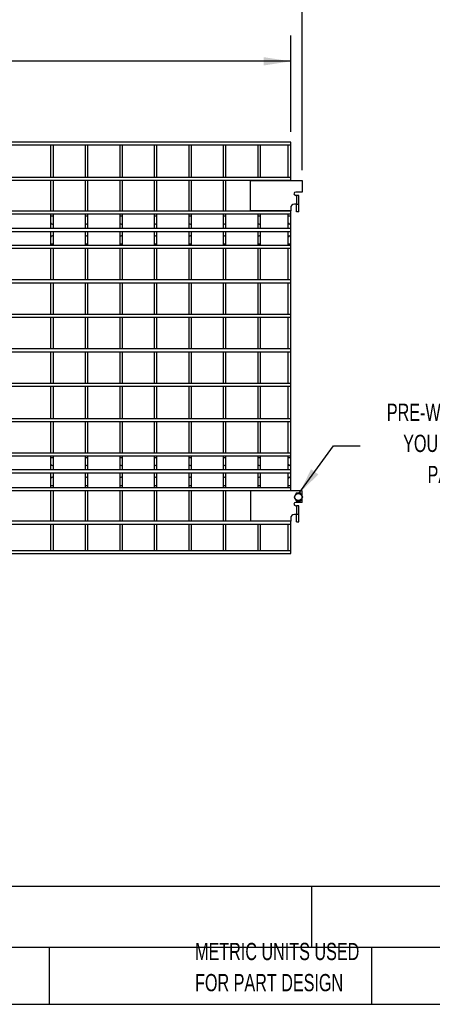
# Model space of a CAD drawing. Header units: inches. Extents: x 0.2 to 10.7, y 0.2 to 8.1.
# Tile 5 of 20: x 4.2 to 6.2, y 0.2 to 5. Entities that reach past the tile are written whole.
import ezdxf

# ---------------------------------------------------------------- set-up
doc = ezdxf.new("R2010")
doc.units = ezdxf.units.IN
doc.header["$MEASUREMENT"] = 0
doc.layers.add('DIMENSIONS', color=140, linetype='Continuous', lineweight=25)
doc.layers.add('TEXT', color=140, linetype='Continuous', lineweight=25)
doc.styles.add('SLDTEXTSTYLE0', font='TXT', dxfattribs={"width": 0.7})
doc.dimstyles.new('SLDDIMSTYLE3', dxfattribs={"dimtxt": 0.18, "dimasz": 0.13, "dimexe": 0, "dimexo": 0.0625, "dimgap": 0, "dimtad": 0, "dimtih": 1, "dimtoh": 1, "dimdec": 0, "dimrnd": 1e-09, "dimzin": 0, "dimdsep": 46, "dimtxsty": 'Standard', "dimsah": 1, "dimcen": 0.09, "dimadec": 0, "dimazin": 0, "dimtfac": 0.13, "dimtdec": 0, "dimtofl": 0, "dimtmove": 0, "dimatfit": 3, "dimfxl": 0, "dimfrac": 2, "dimtolj": 1, "dimtzin": 0, "dimarcsym": 0})
doc.dimstyles.new('SLDDIMSTYLE4', dxfattribs={"dimtxt": 0.084961, "dimasz": 0.13, "dimexe": 0, "dimexo": 0.0625, "dimgap": 0.02124, "dimtad": 0, "dimtih": 1, "dimtoh": 1, "dimlfac": 12, "dimrnd": 1e-09, "dimzin": 12, "dimdsep": 46, "dimtxsty": 'SLDTEXTSTYLE0', "dimsah": 1, "dimcen": 0.09, "dimadec": 0, "dimazin": 3, "dimtfac": 1, "dimtofl": 0, "dimtmove": 0, "dimatfit": 3, "dimfxl": 0, "dimfrac": 2, "dimtolj": 1, "dimtzin": 12, "dimarcsym": 0})

# ---------------------------------------------------------------- blocks, each defined once
blk = doc.blocks.new('SW_NOTE_0_1')
at = {"layer": 'DIMENSIONS', "color": 0, "char_height": 0.5, "attachment_point": 2, "style": 'SLDTEXTSTYLE0'}
for s, insert in [('PRE-WELDED CLIPS ALLOW', (4.508, 0.645)), ('YOU TO QUICKLY LOCK', (4.487, -0.258)), ('PANELS IN PLACE', (4.557, -1.161))]:
    blk.add_mtext(s, dxfattribs=dict(at, insert=insert))
blk = doc.blocks.new('PRE-WELDED')
at = {"layer": 'DIMENSIONS', "color": 140}
blk.add_blockref('SW_NOTE_0_1', (-0.265, 0.85), dxfattribs=at)
blk = doc.blocks.new('_D_4')
at = {"layer": 'DIMENSIONS'}
for p, q in [((1.6941, 4.4473), (1.6941, 4.9126)), ((5.52, 4.4473), (5.52, 4.9126)), ((1.6941, 4.7876), (3.2339, 4.7876)), ((3.349, 4.7876), (3.3205, 4.7876)), ((3.3205, 4.7876), (3.3205, 4.6525)), ((3.7428, 4.7876), (3.7713, 4.7876)), ((3.7713, 4.7876), (3.7713, 4.6525)), ((5.52, 4.7876), (3.8579, 4.7876)), ((3.3205, 4.6525), (3.349, 4.6525)), ((3.7713, 4.6525), (3.7428, 4.6525))]:
    blk.add_line(p, q, dxfattribs=at)
for points in [[(1.6941, 4.7876), (1.8241, 4.7676), (1.8241, 4.8076)], [(5.52, 4.7876), (5.39, 4.8076), (5.39, 4.7676)]]:
    blk.add_solid(points, dxfattribs=at)
at = {"layer": 'DIMENSIONS', "char_height": 0.08333, "attachment_point": 1, "style": 'SLDTEXTSTYLE0'}
for s, insert in [('45.91', (3.3843, 4.914)), ('1166.1', (3.349, 4.76))]:
    blk.add_mtext(s, dxfattribs=dict(at, insert=insert))
blk = doc.blocks.new('_D_5')
at = {"layer": 'DIMENSIONS'}
for p, q in [((1.6384, 4.2619), (1.6384, 5.2549)), ((5.5757, 4.2619), (5.5757, 5.2549)), ((1.6384, 5.1299), (3.2339, 5.1299)), ((3.349, 5.1299), (3.3205, 5.1299)), ((3.3205, 5.1299), (3.3205, 4.9949)), ((3.7428, 5.1299), (3.7713, 5.1299)), ((3.7713, 5.1299), (3.7713, 4.9949)), ((5.5757, 5.1299), (3.8579, 5.1299)), ((3.3205, 4.9949), (3.349, 4.9949)), ((3.7713, 4.9949), (3.7428, 4.9949))]:
    blk.add_line(p, q, dxfattribs=at)
for points in [[(1.6384, 5.1299), (1.7684, 5.1099), (1.7684, 5.1499)], [(5.5757, 5.1299), (5.4457, 5.1499), (5.4457, 5.1099)]]:
    blk.add_solid(points, dxfattribs=at)
at = {"layer": 'DIMENSIONS', "char_height": 0.08333, "attachment_point": 1, "style": 'SLDTEXTSTYLE0'}
for s, insert in [('47.25', (3.3843, 5.2564)), ('1200.1', (3.349, 5.1023))]:
    blk.add_mtext(s, dxfattribs=dict(at, insert=insert))

msp = doc.modelspace()

# ---------------------------------------------------------------- linework, layer by layer
for p, q in [((5.51998, 4.3973), (1.69415, 4.3973)), ((1.69415, 4.38396), (5.51998, 4.38396)), ((4.36081, 4.38396), (4.36081, 4.22646)), ((4.37415, 4.22646), (4.37415, 4.38396)), ((4.52748, 4.38396), (4.52748, 4.22646)), ((4.54081, 4.22646), (4.54081, 4.38396)), ((4.69415, 4.38396), (4.69415, 4.22646)), ((4.70748, 4.22646), (4.70748, 4.38396)), ((4.86081, 4.38396), (4.86081, 4.22646)), ((4.87415, 4.22646), (4.87415, 4.38396)), ((5.02748, 4.38396), (5.02748, 4.22646)), ((5.04081, 4.22646), (5.04081, 4.38396)), ((5.19415, 4.38396), (5.19415, 4.22646)), ((5.20748, 4.22646), (5.20748, 4.38396)), ((5.36081, 4.38396), (5.36081, 4.22646)), ((5.37415, 4.22646), (5.37415, 4.38396)), ((5.50665, 4.38396), (5.50665, 4.22646)), ((5.51998, 4.38396), (5.51998, 4.3973)), ((5.51998, 4.22646), (5.51998, 4.38396)), ((5.51998, 4.22646), (1.69415, 4.22646)), ((1.69415, 4.21313), (5.51998, 4.21313)), ((4.36081, 4.21313), (4.36081, 4.06396)), ((4.37415, 4.06396), (4.37415, 4.21313)), ((4.52748, 4.21313), (4.52748, 4.06396)), ((4.54081, 4.06396), (4.54081, 4.21313)), ((4.69415, 4.21313), (4.69415, 4.06396)), ((4.70748, 4.06396), (4.70748, 4.21313)), ((4.86081, 4.21313), (4.86081, 4.06396)), ((4.87415, 4.06396), (4.87415, 4.21313)), ((5.02748, 4.21313), (5.02748, 4.06396)), ((5.04081, 4.06396), (5.04081, 4.21313)), ((5.19415, 4.21313), (5.19415, 4.06396)), ((5.20748, 4.06396), (5.20748, 4.21313)), ((5.32573, 4.21188), (5.57573, 4.21188)), ((5.32573, 4.0648), (5.32573, 4.21188)), ((5.36081, 4.21313), (5.36081, 4.21188)), ((5.37415, 4.21188), (5.37415, 4.21313)), ((5.50665, 4.21313), (5.50665, 4.21188)), ((5.51998, 4.21313), (5.51998, 4.22646)), ((5.51998, 4.21188), (5.51998, 4.21313)), ((5.57573, 4.21188), (5.57573, 4.15563)), ((5.57573, 4.15563), (5.54406, 4.15563)), ((5.54773, 4.0973), (5.53815, 4.0973)), ((5.54773, 4.13896), (5.54406, 4.13896)), ((5.54773, 4.13896), (5.54773, 4.0973)), ((5.5589, 4.13896), (5.54773, 4.13896)), ((5.54773, 4.0973), (5.5589, 4.0973)), ((5.54773, 4.0608), (5.54773, 4.0973)), ((5.5589, 4.0973), (5.5589, 4.13896)), ((5.5589, 4.0608), (5.5589, 4.0973)), ((5.51998, 4.06396), (1.69415, 4.06396)), ((1.69415, 4.05063), (5.51998, 4.05063)), ((4.36081, 4.05063), (4.36081, 4.03955)), ((4.37415, 4.03955), (4.37415, 4.05063)), ((4.52748, 4.05063), (4.52748, 4.03955)), ((4.54081, 4.03955), (4.54081, 4.05063)), ((4.69415, 4.05063), (4.69415, 4.03955)), ((4.70748, 4.03955), (4.70748, 4.05063)), ((4.86081, 4.05063), (4.86081, 4.03955)), ((4.87415, 4.03955), (4.87415, 4.05063)), ((5.02748, 4.05063), (5.02748, 4.03955)), ((5.04081, 4.03955), (5.04081, 4.05063)), ((5.19415, 4.05063), (5.19415, 4.03955)), ((5.20748, 4.03955), (5.20748, 4.05063)), ((5.51998, 4.0648), (5.32573, 4.0648)), ((5.36081, 4.0648), (5.36081, 4.06396)), ((5.36081, 4.05063), (5.36081, 4.03955)), ((5.37415, 4.06396), (5.37415, 4.0648)), ((5.37415, 4.03955), (5.37415, 4.05063)), ((5.50665, 4.0648), (5.50665, 4.06396)), ((5.50665, 4.05063), (5.50665, 4.03955)), ((5.51998, 4.07913), (5.51998, 4.0648)), ((5.51998, 4.06396), (5.51998, 4.0648)), ((5.51998, 4.05063), (5.51998, 4.06396)), ((5.51998, 4.03955), (5.51998, 4.05063)), ((5.5589, 4.0608), (5.54773, 4.0608)), ((4.36081, 4.03955), (4.36081, 4.00667)), ((4.36748, 4.03955), (4.36081, 4.03955)), ((4.36081, 4.00667), (4.36081, 3.97881)), ((4.37415, 4.03955), (4.36748, 4.03955)), ((4.37415, 4.00667), (4.37415, 4.03955)), ((4.37415, 3.97881), (4.37415, 4.00667)), ((4.52748, 4.03955), (4.52748, 4.00667)), ((4.53415, 4.03955), (4.52748, 4.03955)), ((4.52748, 4.00667), (4.52748, 3.97881)), ((4.54081, 4.03955), (4.53415, 4.03955)), ((4.54081, 4.00667), (4.54081, 4.03955)), ((4.54081, 3.97881), (4.54081, 4.00667)), ((4.69415, 4.03955), (4.69415, 4.00667)), ((4.70081, 4.03955), (4.69415, 4.03955)), ((4.69415, 4.00667), (4.69415, 3.97881)), ((4.70748, 4.03955), (4.70081, 4.03955)), ((4.70748, 4.00667), (4.70748, 4.03955)), ((4.70748, 3.97881), (4.70748, 4.00667)), ((4.86081, 4.03955), (4.86081, 4.00667)), ((4.86748, 4.03955), (4.86081, 4.03955)), ((4.86081, 4.00667), (4.86081, 3.97881)), ((4.87415, 4.03955), (4.86748, 4.03955)), ((4.87415, 4.00667), (4.87415, 4.03955)), ((4.87415, 3.97881), (4.87415, 4.00667)), ((5.02748, 4.03955), (5.02748, 4.00667)), ((5.03415, 4.03955), (5.02748, 4.03955)), ((5.02748, 4.00667), (5.02748, 3.97881)), ((5.04081, 4.03955), (5.03415, 4.03955)), ((5.04081, 4.00667), (5.04081, 4.03955)), ((5.04081, 3.97881), (5.04081, 4.00667)), ((5.19415, 4.03955), (5.19415, 4.00667)), ((5.20081, 4.03955), (5.19415, 4.03955)), ((5.19415, 4.00667), (5.19415, 3.97881)), ((5.20748, 4.03955), (5.20081, 4.03955)), ((5.20748, 4.00667), (5.20748, 4.03955)), ((5.20748, 3.97881), (5.20748, 4.00667)), ((5.36081, 4.03955), (5.36081, 4.00667)), ((5.36748, 4.03955), (5.36081, 4.03955)), ((5.36081, 4.00667), (5.36081, 3.97881)), ((5.37415, 4.03955), (5.36748, 4.03955)), ((5.37415, 4.00667), (5.37415, 4.03955)), ((5.37415, 3.97881), (5.37415, 4.00667)), ((5.50665, 4.03955), (5.50665, 4.00667)), ((5.51331, 4.03955), (5.50665, 4.03955)), ((5.50665, 4.00667), (5.50665, 3.97881)), ((5.51998, 4.03955), (5.51331, 4.03955)), ((5.51998, 4.00667), (5.51998, 4.03955)), ((5.51998, 3.97881), (5.51998, 4.00667)), ((5.51998, 3.97881), (1.69415, 3.97881)), ((1.69415, 3.96548), (5.51998, 3.96548)), ((4.36081, 3.96548), (4.36081, 3.937)), ((4.37415, 3.937), (4.37415, 3.96548)), ((4.52748, 3.96548), (4.52748, 3.937)), ((4.54081, 3.937), (4.54081, 3.96548)), ((4.69415, 3.96548), (4.69415, 3.937)), ((4.70748, 3.937), (4.70748, 3.96548)), ((4.86081, 3.96548), (4.86081, 3.937)), ((4.87415, 3.937), (4.87415, 3.96548)), ((5.02748, 3.96548), (5.02748, 3.937)), ((5.04081, 3.937), (5.04081, 3.96548)), ((5.19415, 3.96548), (5.19415, 3.937)), ((5.20748, 3.937), (5.20748, 3.96548)), ((5.36081, 3.96548), (5.36081, 3.937)), ((5.37415, 3.937), (5.37415, 3.96548)), ((5.50665, 3.96548), (5.50665, 3.937)), ((5.51998, 3.96548), (5.51998, 3.97881)), ((5.51998, 3.937), (5.51998, 3.96548)), ((4.36081, 3.937), (4.36081, 3.90413)), ((4.36081, 3.90413), (4.36081, 3.8973)), ((4.37415, 3.90413), (4.36081, 3.90413)), ((4.37415, 3.90413), (4.37415, 3.937)), ((4.37415, 3.8973), (4.37415, 3.90413)), ((4.52748, 3.937), (4.52748, 3.90413)), ((4.52748, 3.90413), (4.52748, 3.8973)), ((4.54081, 3.90413), (4.52748, 3.90413)), ((4.54081, 3.90413), (4.54081, 3.937)), ((4.54081, 3.8973), (4.54081, 3.90413)), ((4.69415, 3.937), (4.69415, 3.90413)), ((4.69415, 3.90413), (4.69415, 3.8973)), ((4.70748, 3.90413), (4.69415, 3.90413)), ((4.70748, 3.90413), (4.70748, 3.937)), ((4.70748, 3.8973), (4.70748, 3.90413)), ((4.86081, 3.937), (4.86081, 3.90413)), ((4.86081, 3.90413), (4.86081, 3.8973)), ((4.87415, 3.90413), (4.86081, 3.90413)), ((4.87415, 3.90413), (4.87415, 3.937)), ((4.87415, 3.8973), (4.87415, 3.90413)), ((5.02748, 3.937), (5.02748, 3.90413)), ((5.02748, 3.90413), (5.02748, 3.8973)), ((5.04081, 3.90413), (5.02748, 3.90413)), ((5.04081, 3.90413), (5.04081, 3.937)), ((5.04081, 3.8973), (5.04081, 3.90413)), ((5.19415, 3.937), (5.19415, 3.90413)), ((5.19415, 3.90413), (5.19415, 3.8973)), ((5.20748, 3.90413), (5.19415, 3.90413)), ((5.20748, 3.90413), (5.20748, 3.937)), ((5.20748, 3.8973), (5.20748, 3.90413)), ((5.36081, 3.937), (5.36081, 3.90413)), ((5.36081, 3.90413), (5.36081, 3.8973)), ((5.37415, 3.90413), (5.36081, 3.90413)), ((5.37415, 3.90413), (5.37415, 3.937)), ((5.37415, 3.8973), (5.37415, 3.90413)), ((5.50665, 3.937), (5.50665, 3.90413)), ((5.50665, 3.90413), (5.50665, 3.8973)), ((5.51998, 3.90413), (5.50665, 3.90413)), ((5.51998, 3.90413), (5.51998, 3.937)), ((5.51998, 3.8973), (5.51998, 3.90413)), ((5.51998, 3.8973), (1.69415, 3.8973)), ((1.69415, 3.88396), (5.51998, 3.88396)), ((4.36081, 3.88396), (4.36081, 3.73063)), ((4.37415, 3.73063), (4.37415, 3.88396)), ((4.52748, 3.88396), (4.52748, 3.73063)), ((4.54081, 3.73063), (4.54081, 3.88396)), ((4.69415, 3.88396), (4.69415, 3.73063)), ((4.70748, 3.73063), (4.70748, 3.88396)), ((4.86081, 3.88396), (4.86081, 3.73063)), ((4.87415, 3.73063), (4.87415, 3.88396)), ((5.02748, 3.88396), (5.02748, 3.73063)), ((5.04081, 3.73063), (5.04081, 3.88396)), ((5.19415, 3.88396), (5.19415, 3.73063)), ((5.20748, 3.73063), (5.20748, 3.88396)), ((5.36081, 3.88396), (5.36081, 3.73063)), ((5.37415, 3.73063), (5.37415, 3.88396)), ((5.50665, 3.88396), (5.50665, 3.73063)), ((5.51998, 3.88396), (5.51998, 3.8973)), ((5.51998, 3.73063), (5.51998, 3.88396)), ((5.51998, 3.73063), (1.69415, 3.73063)), ((1.69415, 3.7173), (5.51998, 3.7173)), ((4.36081, 3.7173), (4.36081, 3.56396)), ((4.37415, 3.56396), (4.37415, 3.7173)), ((4.52748, 3.7173), (4.52748, 3.56396)), ((4.54081, 3.56396), (4.54081, 3.7173)), ((4.69415, 3.7173), (4.69415, 3.56396)), ((4.70748, 3.56396), (4.70748, 3.7173)), ((4.86081, 3.7173), (4.86081, 3.56396)), ((4.87415, 3.56396), (4.87415, 3.7173)), ((5.02748, 3.7173), (5.02748, 3.56396)), ((5.04081, 3.56396), (5.04081, 3.7173)), ((5.19415, 3.7173), (5.19415, 3.56396)), ((5.20748, 3.56396), (5.20748, 3.7173)), ((5.36081, 3.7173), (5.36081, 3.56396)), ((5.37415, 3.56396), (5.37415, 3.7173)), ((5.50665, 3.7173), (5.50665, 3.56396)), ((5.51998, 3.7173), (5.51998, 3.73063)), ((5.51998, 3.56396), (5.51998, 3.7173)), ((5.51998, 3.56396), (1.69415, 3.56396)), ((1.69415, 3.55063), (5.51998, 3.55063)), ((4.36081, 3.55063), (4.36081, 3.3973)), ((4.37415, 3.3973), (4.37415, 3.55063)), ((4.52748, 3.55063), (4.52748, 3.3973)), ((4.54081, 3.3973), (4.54081, 3.55063)), ((4.69415, 3.55063), (4.69415, 3.3973)), ((4.70748, 3.3973), (4.70748, 3.55063)), ((4.86081, 3.55063), (4.86081, 3.3973)), ((4.87415, 3.3973), (4.87415, 3.55063)), ((5.02748, 3.55063), (5.02748, 3.3973)), ((5.04081, 3.3973), (5.04081, 3.55063)), ((5.19415, 3.55063), (5.19415, 3.3973)), ((5.20748, 3.3973), (5.20748, 3.55063)), ((5.36081, 3.55063), (5.36081, 3.3973)), ((5.37415, 3.3973), (5.37415, 3.55063)), ((5.50665, 3.55063), (5.50665, 3.3973)), ((5.51998, 3.55063), (5.51998, 3.56396)), ((5.51998, 3.3973), (5.51998, 3.55063)), ((5.51998, 3.3973), (1.69415, 3.3973)), ((1.69415, 3.38396), (5.51998, 3.38396)), ((4.36081, 3.38396), (4.36081, 3.23063)), ((4.37415, 3.23063), (4.37415, 3.38396)), ((4.52748, 3.38396), (4.52748, 3.23063)), ((4.54081, 3.23063), (4.54081, 3.38396)), ((4.69415, 3.38396), (4.69415, 3.23063)), ((4.70748, 3.23063), (4.70748, 3.38396)), ((4.86081, 3.38396), (4.86081, 3.23063)), ((4.87415, 3.23063), (4.87415, 3.38396)), ((5.02748, 3.38396), (5.02748, 3.23063)), ((5.04081, 3.23063), (5.04081, 3.38396)), ((5.19415, 3.38396), (5.19415, 3.23063)), ((5.20748, 3.23063), (5.20748, 3.38396)), ((5.36081, 3.38396), (5.36081, 3.23063)), ((5.37415, 3.23063), (5.37415, 3.38396)), ((5.50665, 3.38396), (5.50665, 3.23063)), ((5.51998, 3.38396), (5.51998, 3.3973)), ((5.51998, 3.23063), (5.51998, 3.38396)), ((5.51998, 3.23063), (1.69415, 3.23063)), ((1.69415, 3.2173), (5.51998, 3.2173)), ((4.36081, 3.2173), (4.36081, 3.0598)), ((4.37415, 3.0598), (4.37415, 3.2173)), ((4.52748, 3.2173), (4.52748, 3.0598)), ((4.54081, 3.0598), (4.54081, 3.2173)), ((4.69415, 3.2173), (4.69415, 3.0598)), ((4.70748, 3.0598), (4.70748, 3.2173)), ((4.86081, 3.2173), (4.86081, 3.0598)), ((4.87415, 3.0598), (4.87415, 3.2173)), ((5.02748, 3.2173), (5.02748, 3.0598)), ((5.04081, 3.0598), (5.04081, 3.2173)), ((5.19415, 3.2173), (5.19415, 3.0598)), ((5.20748, 3.0598), (5.20748, 3.2173)), ((5.36081, 3.2173), (5.36081, 3.0598)), ((5.37415, 3.0598), (5.37415, 3.2173)), ((5.50665, 3.2173), (5.50665, 3.0598)), ((5.51998, 3.2173), (5.51998, 3.23063)), ((5.51998, 3.0598), (5.51998, 3.2173)), ((5.51998, 3.0598), (1.69415, 3.0598)), ((1.69415, 3.04646), (5.51998, 3.04646)), ((4.36081, 3.04646), (4.36081, 2.89313)), ((4.37415, 2.89313), (4.37415, 3.04646)), ((4.52748, 3.04646), (4.52748, 2.89313)), ((4.54081, 2.89313), (4.54081, 3.04646)), ((4.69415, 3.04646), (4.69415, 2.89313)), ((4.70748, 2.89313), (4.70748, 3.04646)), ((4.86081, 3.04646), (4.86081, 2.89313)), ((4.87415, 2.89313), (4.87415, 3.04646)), ((5.02748, 3.04646), (5.02748, 2.89313)), ((5.04081, 2.89313), (5.04081, 3.04646)), ((5.19415, 3.04646), (5.19415, 2.89313)), ((5.20748, 2.89313), (5.20748, 3.04646)), ((5.36081, 3.04646), (5.36081, 2.89313)), ((5.37415, 2.89313), (5.37415, 3.04646)), ((5.50665, 3.04646), (5.50665, 2.89313)), ((5.51998, 3.04646), (5.51998, 3.0598)), ((5.51998, 2.89313), (5.51998, 3.04646)), ((5.51998, 2.89313), (1.69415, 2.89313)), ((1.69415, 2.8798), (5.51998, 2.8798)), ((4.36081, 2.8798), (4.36081, 2.87288)), ((4.36081, 2.87288), (4.36081, 2.84)), ((4.36081, 2.87288), (4.37415, 2.87288)), ((4.37415, 2.87288), (4.37415, 2.8798)), ((4.37415, 2.84), (4.37415, 2.87288)), ((4.52748, 2.8798), (4.52748, 2.87288)), ((4.52748, 2.87288), (4.52748, 2.84)), ((4.52748, 2.87288), (4.54081, 2.87288)), ((4.54081, 2.87288), (4.54081, 2.8798)), ((4.54081, 2.84), (4.54081, 2.87288)), ((4.69415, 2.8798), (4.69415, 2.87288)), ((4.69415, 2.87288), (4.69415, 2.84)), ((4.69415, 2.87288), (4.70748, 2.87288)), ((4.70748, 2.87288), (4.70748, 2.8798)), ((4.70748, 2.84), (4.70748, 2.87288)), ((4.86081, 2.8798), (4.86081, 2.87288)), ((4.86081, 2.87288), (4.86081, 2.84)), ((4.86081, 2.87288), (4.87415, 2.87288)), ((4.87415, 2.87288), (4.87415, 2.8798)), ((4.87415, 2.84), (4.87415, 2.87288)), ((5.02748, 2.8798), (5.02748, 2.87288)), ((5.02748, 2.87288), (5.02748, 2.84)), ((5.02748, 2.87288), (5.04081, 2.87288)), ((5.04081, 2.87288), (5.04081, 2.8798)), ((5.04081, 2.84), (5.04081, 2.87288)), ((5.19415, 2.8798), (5.19415, 2.87288)), ((5.19415, 2.87288), (5.19415, 2.84)), ((5.19415, 2.87288), (5.20748, 2.87288)), ((5.20748, 2.87288), (5.20748, 2.8798)), ((5.20748, 2.84), (5.20748, 2.87288)), ((5.36081, 2.8798), (5.36081, 2.87288)), ((5.36081, 2.87288), (5.36081, 2.84)), ((5.36081, 2.87288), (5.37415, 2.87288)), ((5.37415, 2.87288), (5.37415, 2.8798)), ((5.37415, 2.84), (5.37415, 2.87288)), ((5.50665, 2.8798), (5.50665, 2.87288)), ((5.50665, 2.87288), (5.50665, 2.84)), ((5.50665, 2.87288), (5.51998, 2.87288)), ((5.51998, 2.8798), (5.51998, 2.89313)), ((5.51998, 2.87288), (5.51998, 2.8798)), ((5.51998, 2.84), (5.51998, 2.87288)), ((5.51998, 2.81215), (1.69415, 2.81215)), ((4.36081, 2.84), (4.36081, 2.81215)), ((4.37415, 2.81215), (4.37415, 2.84)), ((4.52748, 2.84), (4.52748, 2.81215)), ((4.54081, 2.81215), (4.54081, 2.84)), ((4.69415, 2.84), (4.69415, 2.81215)), ((4.70748, 2.81215), (4.70748, 2.84)), ((4.86081, 2.84), (4.86081, 2.81215)), ((4.87415, 2.81215), (4.87415, 2.84)), ((5.02748, 2.84), (5.02748, 2.81215)), ((5.04081, 2.81215), (5.04081, 2.84)), ((5.19415, 2.84), (5.19415, 2.81215)), ((5.20748, 2.81215), (5.20748, 2.84)), ((5.36081, 2.84), (5.36081, 2.81215)), ((5.37415, 2.81215), (5.37415, 2.84)), ((5.50665, 2.84), (5.50665, 2.81215)), ((5.51998, 2.81215), (5.51998, 2.84)), ((5.51998, 2.79881), (5.51998, 2.81215)), ((1.69415, 2.79881), (5.51998, 2.79881)), ((4.36081, 2.79881), (4.36081, 2.77034)), ((4.36081, 2.77034), (4.36081, 2.73746)), ((4.37415, 2.77034), (4.37415, 2.79881)), ((4.37415, 2.73746), (4.37415, 2.77034)), ((4.52748, 2.79881), (4.52748, 2.77034)), ((4.52748, 2.77034), (4.52748, 2.73746)), ((4.54081, 2.77034), (4.54081, 2.79881)), ((4.54081, 2.73746), (4.54081, 2.77034)), ((4.69415, 2.79881), (4.69415, 2.77034)), ((4.69415, 2.77034), (4.69415, 2.73746)), ((4.70748, 2.77034), (4.70748, 2.79881)), ((4.70748, 2.73746), (4.70748, 2.77034)), ((4.86081, 2.79881), (4.86081, 2.77034)), ((4.86081, 2.77034), (4.86081, 2.73746)), ((4.87415, 2.77034), (4.87415, 2.79881)), ((4.87415, 2.73746), (4.87415, 2.77034)), ((5.02748, 2.79881), (5.02748, 2.77034)), ((5.02748, 2.77034), (5.02748, 2.73746)), ((5.04081, 2.77034), (5.04081, 2.79881)), ((5.04081, 2.73746), (5.04081, 2.77034)), ((5.19415, 2.79881), (5.19415, 2.77034)), ((5.19415, 2.77034), (5.19415, 2.73746)), ((5.20748, 2.77034), (5.20748, 2.79881)), ((5.20748, 2.73746), (5.20748, 2.77034)), ((5.36081, 2.79881), (5.36081, 2.77034)), ((5.36081, 2.77034), (5.36081, 2.73746)), ((5.37415, 2.77034), (5.37415, 2.79881)), ((5.37415, 2.73746), (5.37415, 2.77034)), ((5.50665, 2.79881), (5.50665, 2.77034)), ((5.50665, 2.77034), (5.50665, 2.73746)), ((5.51998, 2.77034), (5.51998, 2.79881)), ((5.51998, 2.73746), (5.51998, 2.77034)), ((5.51998, 2.72646), (1.69415, 2.72646)), ((1.69415, 2.71313), (5.51998, 2.71313)), ((4.36081, 2.73746), (4.36081, 2.72646)), ((4.36081, 2.73746), (4.36748, 2.73746)), ((4.36081, 2.71313), (4.36081, 2.56396)), ((4.36748, 2.73746), (4.37415, 2.73746)), ((4.37415, 2.72646), (4.37415, 2.73746)), ((4.37415, 2.56396), (4.37415, 2.71313)), ((4.52748, 2.73746), (4.52748, 2.72646)), ((4.52748, 2.73746), (4.53415, 2.73746)), ((4.52748, 2.71313), (4.52748, 2.56396)), ((4.53415, 2.73746), (4.54081, 2.73746)), ((4.54081, 2.72646), (4.54081, 2.73746)), ((4.54081, 2.56396), (4.54081, 2.71313)), ((4.69415, 2.73746), (4.69415, 2.72646)), ((4.69415, 2.73746), (4.70081, 2.73746)), ((4.69415, 2.71313), (4.69415, 2.56396)), ((4.70081, 2.73746), (4.70748, 2.73746)), ((4.70748, 2.72646), (4.70748, 2.73746)), ((4.70748, 2.56396), (4.70748, 2.71313)), ((4.86081, 2.73746), (4.86081, 2.72646)), ((4.86081, 2.73746), (4.86748, 2.73746)), ((4.86081, 2.71313), (4.86081, 2.56396)), ((4.86748, 2.73746), (4.87415, 2.73746)), ((4.87415, 2.72646), (4.87415, 2.73746)), ((4.87415, 2.56396), (4.87415, 2.71313)), ((5.02748, 2.73746), (5.02748, 2.72646)), ((5.02748, 2.73746), (5.03415, 2.73746)), ((5.02748, 2.71313), (5.02748, 2.56396)), ((5.03415, 2.73746), (5.04081, 2.73746)), ((5.04081, 2.72646), (5.04081, 2.73746)), ((5.04081, 2.56396), (5.04081, 2.71313)), ((5.19415, 2.73746), (5.19415, 2.72646)), ((5.19415, 2.73746), (5.20081, 2.73746)), ((5.19415, 2.71313), (5.19415, 2.56396)), ((5.20081, 2.73746), (5.20748, 2.73746)), ((5.20748, 2.72646), (5.20748, 2.73746)), ((5.20748, 2.56396), (5.20748, 2.71313)), ((5.36081, 2.73746), (5.36081, 2.72646)), ((5.36081, 2.73746), (5.36748, 2.73746)), ((5.36081, 2.71313), (5.36081, 2.71188)), ((5.36748, 2.73746), (5.37415, 2.73746)), ((5.37415, 2.72646), (5.37415, 2.73746)), ((5.37415, 2.71188), (5.37415, 2.71313)), ((5.50665, 2.73746), (5.50665, 2.72646)), ((5.50665, 2.73746), (5.51331, 2.73746)), ((5.50665, 2.71313), (5.50665, 2.71188)), ((5.51331, 2.73746), (5.51998, 2.73746)), ((5.51998, 2.72646), (5.51998, 2.73746)), ((5.51998, 2.71313), (5.51998, 2.72646)), ((5.51998, 2.71188), (5.51998, 2.71313)), ((5.32573, 2.71188), (5.32573, 2.5648)), ((5.57573, 2.71188), (5.32573, 2.71188)), ((5.57573, 2.68575), (5.57573, 2.71188)), ((5.57573, 2.65563), (5.57573, 2.67634)), ((5.57573, 2.65563), (5.54406, 2.65563)), ((5.54406, 2.63896), (5.54773, 2.63896)), ((5.54773, 2.63896), (5.54773, 2.5973)), ((5.5589, 2.63896), (5.54773, 2.63896)), ((5.5589, 2.5973), (5.5589, 2.63896)), ((5.51998, 2.57913), (5.51998, 2.5648)), ((5.54773, 2.5973), (5.53815, 2.5973)), ((5.5589, 2.5973), (5.54773, 2.5973)), ((5.54848, 2.5608), (5.54848, 2.5973)), ((5.5589, 2.5608), (5.5589, 2.5973)), ((5.51998, 2.56396), (1.69415, 2.56396)), ((1.69415, 2.55063), (5.51998, 2.55063)), ((4.36081, 2.55063), (4.36081, 2.42105)), ((4.37415, 2.42105), (4.37415, 2.55063)), ((4.52748, 2.55063), (4.52748, 2.42105)), ((4.54081, 2.42105), (4.54081, 2.55063)), ((4.69415, 2.55063), (4.69415, 2.42105)), ((4.70748, 2.42105), (4.70748, 2.55063)), ((4.86081, 2.55063), (4.86081, 2.42105)), ((4.87415, 2.42105), (4.87415, 2.55063)), ((5.02748, 2.55063), (5.02748, 2.42105)), ((5.04081, 2.42105), (5.04081, 2.55063)), ((5.19415, 2.55063), (5.19415, 2.42105)), ((5.20748, 2.42105), (5.20748, 2.55063)), ((5.51998, 2.5648), (5.32573, 2.5648)), ((5.36081, 2.5648), (5.36081, 2.56396)), ((5.36081, 2.55063), (5.36081, 2.42105)), ((5.37415, 2.56396), (5.37415, 2.5648)), ((5.37415, 2.42105), (5.37415, 2.55063)), ((5.50665, 2.5648), (5.50665, 2.56396)), ((5.50665, 2.55063), (5.50665, 2.42105)), ((5.51998, 2.56396), (5.51998, 2.5648)), ((5.51998, 2.55063), (5.51998, 2.56396)), ((5.51998, 2.42105), (5.51998, 2.55063)), ((5.54848, 2.5608), (5.5589, 2.5608)), ((5.51998, 2.42105), (1.69415, 2.42105)), ((1.69415, 2.40771), (5.51998, 2.40771)), ((5.51998, 2.40771), (5.51998, 2.42105))]:
    msp.add_line(p, q)
msp.add_circle((5.5574, 2.68105), 0.01692)
for centre, radius, start, end in [((5.54406, 4.1473), 0.00833, 90, 270), ((5.53815, 4.07913), 0.01817, 90, 180), ((4.36748, 4.00667), 0.00667, 180, 0), ((4.53415, 4.00667), 0.00667, 180, 0), ((4.70081, 4.00667), 0.00667, 180, 0), ((4.86748, 4.00667), 0.00667, 180, 0), ((5.03415, 4.00667), 0.00667, 180, 0), ((5.20081, 4.00667), 0.00667, 180, 0), ((5.36748, 4.00667), 0.00667, 180, 0), ((5.51331, 4.00667), 0.00667, 180, 0), ((4.36748, 3.937), 0.00667, 90, 180), ((4.36748, 3.937), 0.00667, 0, 90), ((4.53415, 3.937), 0.00667, 90, 180), ((4.53415, 3.937), 0.00667, 0, 90), ((4.70081, 3.937), 0.00667, 90, 180), ((4.70081, 3.937), 0.00667, 0, 90), ((4.86748, 3.937), 0.00667, 90, 180), ((4.86748, 3.937), 0.00667, 0, 90), ((5.03415, 3.937), 0.00667, 90, 180), ((5.03415, 3.937), 0.00667, 0, 90), ((5.20081, 3.937), 0.00667, 90, 180), ((5.20081, 3.937), 0.00667, 0, 90), ((5.36748, 3.937), 0.00667, 90, 180), ((5.36748, 3.937), 0.00667, 0, 90), ((5.51331, 3.937), 0.00667, 90, 180), ((5.51331, 3.937), 0.00667, 0, 90), ((4.36748, 2.84), 0.00667, 180, 270), ((4.36748, 2.84), 0.00667, 270, 0), ((4.53415, 2.84), 0.00667, 180, 270), ((4.53415, 2.84), 0.00667, 270, 0), ((4.70081, 2.84), 0.00667, 180, 270), ((4.70081, 2.84), 0.00667, 270, 0), ((4.86748, 2.84), 0.00667, 180, 270), ((4.86748, 2.84), 0.00667, 270, 0), ((5.03415, 2.84), 0.00667, 180, 270), ((5.03415, 2.84), 0.00667, 270, 0), ((5.20081, 2.84), 0.00667, 180, 270), ((5.20081, 2.84), 0.00667, 270, 0), ((5.36748, 2.84), 0.00667, 180, 270), ((5.36748, 2.84), 0.00667, 270, 0), ((5.51331, 2.84), 0.00667, 180, 270), ((5.51331, 2.84), 0.00667, 270, 0), ((4.36748, 2.77034), 0.00667, 0, 180), ((4.53415, 2.77034), 0.00667, 0, 180), ((4.70081, 2.77034), 0.00667, 0, 180), ((4.86748, 2.77034), 0.00667, 0, 180), ((5.03415, 2.77034), 0.00667, 0, 180), ((5.20081, 2.77034), 0.00667, 0, 180), ((5.36748, 2.77034), 0.00667, 0, 180), ((5.51331, 2.77034), 0.00667, 0, 180), ((5.54406, 2.6473), 0.00833, 90, 270), ((5.53815, 2.57913), 0.01817, 90, 180)]:
    msp.add_arc(centre, radius, start, end)
for points in [[(5.54687, 2.69928), (5.54515, 2.6963), (5.54341, 2.69328), (5.54117, 2.6894), (5.54072, 2.68863), (5.53983, 2.68708), (5.53939, 2.68632), (5.53808, 2.68404), (5.53721, 2.68254), (5.53635, 2.68105)], [(5.53635, 2.68105), (5.53807, 2.67807), (5.53981, 2.67505), (5.54205, 2.67117), (5.5425, 2.6704), (5.54339, 2.66886), (5.54383, 2.66809), (5.54514, 2.66581), (5.54601, 2.66431), (5.54687, 2.66282)], [(5.56792, 2.69928), (5.56448, 2.69928), (5.561, 2.69928), (5.55652, 2.69928), (5.55562, 2.69928), (5.55384, 2.69928), (5.55296, 2.69928), (5.55033, 2.69928), (5.54859, 2.69928), (5.54687, 2.69928)], [(5.57845, 2.68105), (5.57673, 2.68402), (5.57498, 2.68704), (5.57275, 2.69092), (5.5723, 2.6917), (5.57141, 2.69324), (5.57097, 2.694), (5.56965, 2.69628), (5.56878, 2.69779), (5.56792, 2.69928)], [(5.56792, 2.66282), (5.56964, 2.66579), (5.57138, 2.66881), (5.57362, 2.67269), (5.57407, 2.67347), (5.57496, 2.67501), (5.5754, 2.67577), (5.57672, 2.67805), (5.57759, 2.67956), (5.57845, 2.68105)], [(5.54687, 2.66282), (5.55031, 2.66282), (5.5538, 2.66282), (5.55827, 2.66282), (5.55917, 2.66282), (5.56095, 2.66282), (5.56183, 2.66282), (5.56447, 2.66282), (5.5662, 2.66282), (5.56792, 2.66282)]]:
    msp.add_open_spline(points, degree=3, knots=[0, 0, 0, 0, 0.5, 0.5, 0.625, 0.625, 0.75, 0.75, 1, 1, 1, 1])
at = {"layer": 'TEXT'}
for p, q in [((9.85417, 0.79851), (0.22917, 0.79851)), ((5.62122, 0.79851), (5.62122, 0.50417)), ((9.85417, 0.50417), (0.22917, 0.50417)), ((4.35404, 0.50417), (4.35404, 0.22917)), ((5.9107, 0.50417), (5.9107, 0.22917)), ((0.22917, 0.22917), (9.85417, 0.22917))]:
    msp.add_line(p, q, dxfattribs=at)

# ---------------------------------------------------------------- block references
at = {"color": 7, "linetype": 'Continuous', "xscale": 0.1666666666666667, "yscale": 0.1666666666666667, "zscale": 0.1666666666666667}
msp.add_blockref('PRE-WELDED', (5.80808, 2.88378), dxfattribs=at)

# ---------------------------------------------------------------- texts
at = {"layer": 'TEXT', "attachment_point": 1, "style": 'SLDTEXTSTYLE0'}
for s, insert, char_height in [('HUSKY RACK AND WIRE VELOX SERIES MACHINE GUARDING PANEL, 24 X 46IN, 2 X 2IN GRID, 8 GAUGE WIRE,', (0.31361, 0.81182), 0.0729167), ('PART DIMENSIONS MAY DIFFER SLIGHTLY', (2.17005, 0.52614), 0.0833333), ('METRIC UNITS USED', (5.0582, 0.52614), 0.0833333), ('FOR PART DESIGN', (5.0582, 0.37566), 0.0833333)]:
    msp.add_mtext(s, dxfattribs=dict(at, insert=insert, char_height=char_height))

# ---------------------------------------------------------------- dimensions: what is measured, and where the dimension line sits
at = {"layer": 'DIMENSIONS'}
for base, p1, p2, picture, middle in [((5.57573, 5.12994), (1.6384, 4.21188), (5.57573, 4.21188), '_D_5', (3.5459, 5.12994)), ((1.69415, 4.78758), (5.51998, 4.3973), (1.69415, 4.3973), '_D_4', (3.5459, 4.78758))]:
    dim = msp.add_linear_dim(base=base, p1=p1, p2=p2, dimstyle='SLDDIMSTYLE4', dxfattribs=at)
    dim.commit()
    dim.dimension.update_dxf_attribs({"geometry": picture, "text_midpoint": middle, "dimtype": 160})

# ---------------------------------------------------------------- leaders
msp.add_leader([(5.55991, 2.69777), (5.72663, 2.92907), (5.85509, 2.92907)], dimstyle='SLDDIMSTYLE3', dxfattribs=at)

doc.saveas('drawing.dxf')
